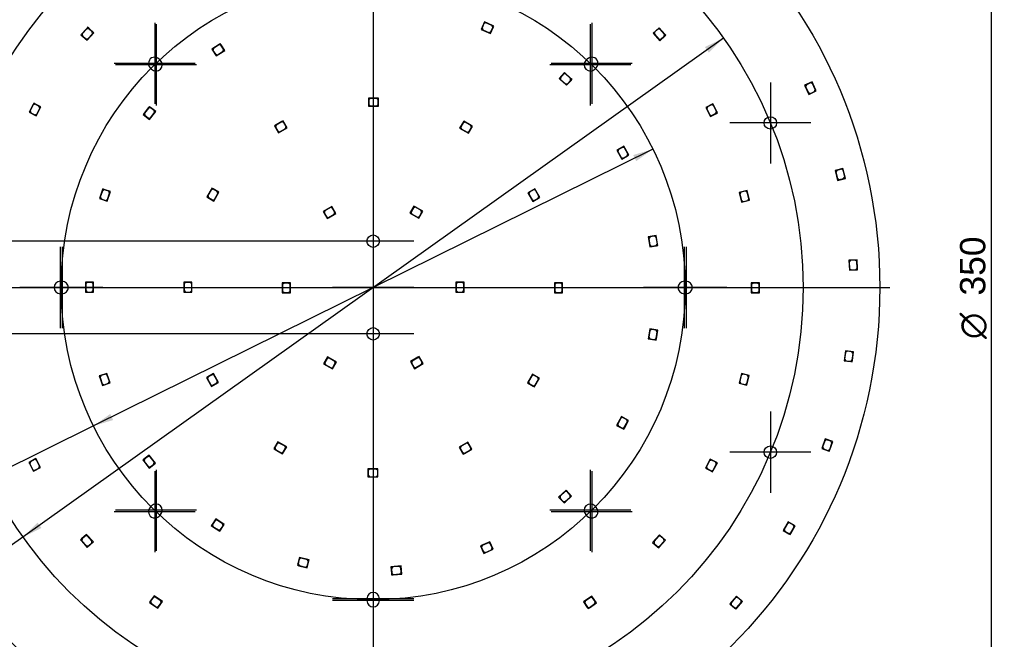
# Model space of a CAD drawing. Header units: millimetres. Extents: x 7 to 819, y 6 to 587.
# Tile 3 of 7: x 193 to 533, y 231 to 445. Entities that reach past the tile are written whole.
import ezdxf
from ezdxf.enums import TextEntityAlignment as Align
from ezdxf.lldxf.tags import DXFTag

# ---------------------------------------------------------------- set-up
doc = ezdxf.new("R2010")
doc.units = ezdxf.units.MM
doc.layers.add('Default', color=7, linetype='Continuous')
doc.layers.add('RDLED_350MM_4000', color=7, linetype='Continuous')
doc.styles.add('SEACAD_Arial', font='arial.ttf')
doc.styles.add('SEACAD_Solid_Edge_ANSI1_Symbols', font='semeca1.ttf')
tags = doc.linetypes.add('CENTER2', pattern=[28.575, 19.05, -3.175, 3.175, -3.175]).pattern_tags.tags
tags[10:11] = [DXFTag(74, 4), DXFTag(75, 0), DXFTag(340, '0'), DXFTag(46, 0.0), DXFTag(50, 0.0), DXFTag(44, 0.0), DXFTag(45, 0.0)]
tags[8:9] = [DXFTag(74, 4), DXFTag(75, 0), DXFTag(340, '0'), DXFTag(46, 0.0), DXFTag(50, 0.0), DXFTag(44, 0.0), DXFTag(45, 0.0)]
tags[6:7] = [DXFTag(74, 4), DXFTag(75, 0), DXFTag(340, '0'), DXFTag(46, 0.0), DXFTag(50, 0.0), DXFTag(44, 0.0), DXFTag(45, 0.0)]
tags[4:5] = [DXFTag(74, 4), DXFTag(75, 0), DXFTag(340, '0'), DXFTag(46, 0.0), DXFTag(50, 0.0), DXFTag(44, 0.0), DXFTag(45, 0.0)]
tags = doc.linetypes.add('HIDDEN2', pattern=[4.7625, 3.175, -1.5875]).pattern_tags.tags
tags[6:7] = [DXFTag(74, 4), DXFTag(75, 0), DXFTag(340, '0'), DXFTag(46, 0.0), DXFTag(50, 0.0), DXFTag(44, 0.0), DXFTag(45, 0.0)]
tags[4:5] = [DXFTag(74, 4), DXFTag(75, 0), DXFTag(340, '0'), DXFTag(46, 0.0), DXFTag(50, 0.0), DXFTag(44, 0.0), DXFTag(45, 0.0)]
doc.dimstyles.new('ISO', dxfattribs={"dimtxt": 7, "dimasz": 7, "dimexe": 3.5, "dimexo": 0, "dimgap": 1.75, "dimtad": 1, "dimtxsty": 'SEACAD_Arial', "dimblk1": '_SE_FILLED', "dimblk2": '_SE_FILLED', "dimsah": 1, "dimcen": 3.5, "dimadec": 0, "dimazin": 0, "dimtfac": 0.5, "dimtdec": 3, "dimtmove": 0, "dimatfit": 3, "dimfxl": 1, "dimarcsym": 0})

# ---------------------------------------------------------------- blocks, each defined once
blk = doc.blocks.new('SEANNOT_GROUP')
at = {"layer": 'Default', "color": 7, "linetype": 'CENTER2'}
blk.add_line((136.66, 352.51), (493.66, 352.51), dxfattribs=at)
blk = doc.blocks.new('SEANNOT_GROUP1')
at = {"layer": 'Default', "color": 7, "linetype": 'CENTER2'}
blk.add_line((315.16, 531.01), (315.16, 174.01), dxfattribs=at)
blk = doc.blocks.new('SEANNOT_GROUP4')
at = {"layer": 'Default', "color": 7, "linetype": 'CENTER2'}
for p, q in [((452.35, 423.34), (452.35, 395.34)), ((466.35, 409.34), (438.35, 409.34))]:
    blk.add_line(p, q, dxfattribs=at)
blk = doc.blocks.new('SEANNOT_GROUP5')
at = {"layer": 'Default', "color": 7, "linetype": 'CENTER2'}
for p, q in [((452.35, 309.68), (452.35, 281.68)), ((466.35, 295.68), (438.35, 295.68))]:
    blk.add_line(p, q, dxfattribs=at)
blk = doc.blocks.new('SEANNOT_GROUP9')
at = {"layer": 'Default', "color": 7, "linetype": 'CENTER2'}
for p, q in [((315.16, 366.51), (315.16, 338.51)), ((329.16, 352.51), (301.16, 352.51))]:
    blk.add_line(p, q, dxfattribs=at)
blk = doc.blocks.new('SEANNOT_GROUP10')
at = {"layer": 'Default', "color": 7, "linetype": 'CENTER2'}
for p, q in [((315.16, 366.51), (315.16, 338.51)), ((329.16, 352.51), (301.16, 352.51))]:
    blk.add_line(p, q, dxfattribs=at)
blk = doc.blocks.new('SEANNOT_GROUP11')
at = {"layer": 'Default', "color": 7, "linetype": 'CENTER2'}
for p, q in [((315.16, 366.51), (315.16, 338.51)), ((329.16, 352.51), (301.16, 352.51))]:
    blk.add_line(p, q, dxfattribs=at)
blk = doc.blocks.new('SEANNOT_GROUP12')
at = {"layer": 'Default', "color": 7, "linetype": 'CENTER2'}
for p, q in [((315.16, 366.51), (315.16, 338.51)), ((329.16, 352.51), (301.16, 352.51))]:
    blk.add_line(p, q, dxfattribs=at)
blk = doc.blocks.new('SEANNOT_GROUP14')
at = {"layer": 'Default', "color": 7, "linetype": 'CENTER2'}
for p, q in [((315.16, 350.51), (315.16, 322.51)), ((329.16, 336.51), (301.16, 336.51))]:
    blk.add_line(p, q, dxfattribs=at)
blk = doc.blocks.new('SEANNOT_GROUP15')
at = {"layer": 'Default', "color": 7, "linetype": 'CENTER2'}
for p, q in [((315.16, 382.51), (315.16, 354.51)), ((329.16, 368.51), (301.16, 368.51))]:
    blk.add_line(p, q, dxfattribs=at)
blk = doc.blocks.new('SEANNOT_GROUP18')
at = {"layer": 'Default', "color": 7, "linetype": 'CENTER2'}
for p, q in [((423.26, 366.51), (423.26, 338.51)), ((437.26, 352.51), (409.26, 352.51))]:
    blk.add_line(p, q, dxfattribs=at)
blk = doc.blocks.new('SEANNOT_GROUP19')
at = {"layer": 'Default', "color": 7, "linetype": 'CENTER2'}
for p, q in [((422.57, 366.51), (422.57, 338.51)), ((436.57, 352.51), (408.57, 352.51))]:
    blk.add_line(p, q, dxfattribs=at)
blk = doc.blocks.new('SEANNOT_GROUP20')
at = {"layer": 'Default', "color": 7, "linetype": 'CENTER2'}
for p, q in [((315.16, 258.41), (315.16, 230.41)), ((329.16, 244.41), (301.16, 244.41))]:
    blk.add_line(p, q, dxfattribs=at)
blk = doc.blocks.new('SEANNOT_GROUP21')
at = {"layer": 'Default', "color": 7, "linetype": 'CENTER2'}
for p, q in [((315.16, 259.09), (315.16, 231.09)), ((329.16, 245.09), (301.16, 245.09))]:
    blk.add_line(p, q, dxfattribs=at)
blk = doc.blocks.new('SEANNOT_GROUP22')
at = {"layer": 'Default', "color": 7, "linetype": 'CENTER2'}
for p, q in [((207.06, 366.51), (207.06, 338.51)), ((221.06, 352.51), (193.06, 352.51))]:
    blk.add_line(p, q, dxfattribs=at)
blk = doc.blocks.new('SEANNOT_GROUP23')
at = {"layer": 'Default', "color": 7, "linetype": 'CENTER2'}
for p, q in [((207.74, 366.51), (207.74, 338.51)), ((221.74, 352.51), (193.74, 352.51))]:
    blk.add_line(p, q, dxfattribs=at)
blk = doc.blocks.new('SEANNOT_GROUP24')
at = {"layer": 'Default', "color": 7, "linetype": 'CENTER2'}
for p, q in [((390.63, 443.9), (390.63, 415.9)), ((404.63, 429.9), (376.63, 429.9))]:
    blk.add_line(p, q, dxfattribs=at)
blk = doc.blocks.new('SEANNOT_GROUP25')
at = {"layer": 'Default', "color": 7, "linetype": 'CENTER2'}
for p, q in [((390.16, 443.41), (390.16, 415.41)), ((404.16, 429.41), (376.16, 429.41))]:
    blk.add_line(p, q, dxfattribs=at)
blk = doc.blocks.new('SEANNOT_GROUP26')
at = {"layer": 'Default', "color": 7, "linetype": 'CENTER2'}
for p, q in [((240.16, 443.41), (240.16, 415.41)), ((254.16, 429.41), (226.16, 429.41))]:
    blk.add_line(p, q, dxfattribs=at)
blk = doc.blocks.new('SEANNOT_GROUP27')
at = {"layer": 'Default', "color": 7, "linetype": 'CENTER2'}
for p, q in [((239.68, 443.9), (239.68, 415.9)), ((253.68, 429.9), (225.68, 429.9))]:
    blk.add_line(p, q, dxfattribs=at)
blk = doc.blocks.new('SEANNOT_GROUP28')
at = {"layer": 'Default', "color": 7, "linetype": 'CENTER2'}
for p, q in [((239.68, 289.12), (239.68, 261.12)), ((253.68, 275.12), (225.68, 275.12))]:
    blk.add_line(p, q, dxfattribs=at)
blk = doc.blocks.new('SEANNOT_GROUP29')
at = {"layer": 'Default', "color": 7, "linetype": 'CENTER2'}
for p, q in [((240.16, 289.61), (240.16, 261.61)), ((254.16, 275.61), (226.16, 275.61))]:
    blk.add_line(p, q, dxfattribs=at)
blk = doc.blocks.new('SEANNOT_GROUP30')
at = {"layer": 'Default', "color": 7, "linetype": 'CENTER2'}
for p, q in [((390.63, 289.12), (390.63, 261.12)), ((404.63, 275.12), (376.63, 275.12))]:
    blk.add_line(p, q, dxfattribs=at)
blk = doc.blocks.new('SEANNOT_GROUP31')
at = {"layer": 'Default', "color": 7, "linetype": 'CENTER2'}
for p, q in [((390.16, 289.61), (390.16, 261.61)), ((404.16, 275.61), (376.16, 275.61))]:
    blk.add_line(p, q, dxfattribs=at)
blk = doc.blocks.new('SE')
at = {"layer": 'RDLED_350MM_4000', "color": 7, "linetype": 'Continuous'}
for p, q in [((216.53, 442.36), (216.2, 441.98)), ((216.91, 442.02), (216.53, 442.36)), ((353.57, 444.2), (352.45, 441.64)), ((353.42, 443.61), (352.78, 442.15)), ((352.78, 442.15), (353.04, 441.49)), ((354.08, 443.87), (353.42, 443.61)), ((356.32, 443), (353.57, 444.2)), ((356.19, 442.94), (354.08, 443.87)), ((355.65, 440.23), (356.58, 442.34)), ((355.8, 440.82), (356.45, 442.29)), ((356.45, 442.29), (356.19, 442.94)), ((356.78, 442.8), (356.32, 443)), ((356.32, 443), (356.58, 442.34)), ((356.58, 442.34), (356.78, 442.8)), ((413.91, 442.21), (411.82, 440.35)), ((415.9, 439.96), (413.91, 442.21)), ((216.2, 441.98), (214.21, 439.74)), ((214.21, 439.74), (216.31, 437.88)), ((216.21, 441.84), (214.68, 440.12)), ((214.68, 440.12), (214.73, 439.41)), ((214.73, 439.41), (215.92, 438.35)), ((216.2, 441.98), (216.91, 442.02)), ((216.92, 441.88), (216.21, 441.84)), ((216.31, 437.88), (218.63, 440.5)), ((216.63, 438.39), (218.16, 440.12)), ((218.63, 440.5), (216.91, 442.02)), ((218.11, 440.82), (216.92, 441.88)), ((218.16, 440.12), (218.11, 440.82)), ((352.45, 441.64), (355.65, 440.23)), ((353.04, 441.49), (355.15, 440.56)), ((355.15, 440.56), (355.8, 440.82)), ((411.82, 440.35), (414.14, 437.73)), ((412.33, 440.67), (412.29, 439.97)), ((412.29, 439.97), (413.82, 438.25)), ((413.53, 441.73), (412.33, 440.67)), ((414.24, 441.69), (413.53, 441.73)), ((414.14, 437.73), (415.86, 439.25)), ((415.76, 439.97), (414.24, 441.69)), ((414.52, 438.2), (415.72, 439.26)), ((415.72, 439.26), (415.76, 439.97)), ((415.9, 439.96), (415.86, 439.25)), ((415.86, 439.25), (416.23, 439.59)), ((416.23, 439.59), (415.9, 439.96)), ((215.92, 438.35), (216.63, 438.39)), ((261.92, 436.46), (259.41, 434.82)), ((261.89, 436.32), (259.97, 435.07)), ((262.58, 436.18), (261.89, 436.32)), ((262.34, 436.74), (261.92, 436.46)), ((261.92, 436.46), (262.61, 436.32)), ((262.61, 436.32), (262.34, 436.74)), ((263.46, 434.84), (262.58, 436.18)), ((263.87, 434.39), (262.61, 436.32)), ((413.82, 438.25), (414.52, 438.2)), ((259.41, 434.82), (260.94, 432.48)), ((259.97, 435.07), (259.82, 434.37)), ((259.82, 434.37), (260.7, 433.04)), ((260.7, 433.04), (261.39, 432.89)), ((260.94, 432.48), (263.87, 434.39)), ((261.39, 432.89), (263.31, 434.15)), ((263.31, 434.15), (263.46, 434.84)), ((241.22, 431.4), (241.7, 430.91)), ((388.62, 430.91), (389.09, 431.4)), ((238.62, 427.91), (238.14, 428.4)), ((381.26, 426.76), (379.37, 424.7)), ((380.93, 426.25), (379.85, 425.07)), ((381.64, 426.28), (380.93, 426.25)), ((383.47, 424.73), (381.26, 426.76)), ((383.33, 424.72), (381.64, 426.28)), ((392.17, 428.4), (391.7, 427.91)), ((379.37, 424.7), (381.94, 422.33)), ((379.85, 425.07), (379.88, 424.37)), ((379.88, 424.37), (381.57, 422.81)), ((381.57, 422.81), (382.28, 422.84)), ((381.94, 422.33), (383.5, 424.02)), ((382.28, 422.84), (383.36, 424.01)), ((383.36, 424.01), (383.33, 424.72)), ((383.84, 424.39), (383.47, 424.73)), ((383.47, 424.73), (383.5, 424.02)), ((383.5, 424.02), (383.84, 424.39)), ((466.74, 423.55), (464.19, 422.38)), ((464.19, 422.38), (465.66, 419.2)), ((464.78, 422.54), (464.54, 421.88)), ((464.54, 421.88), (465.5, 419.79)), ((466.23, 423.21), (464.78, 422.54)), ((466.9, 422.97), (466.23, 423.21)), ((467.99, 420.83), (466.74, 423.55)), ((467.86, 420.88), (466.9, 422.97)), ((465.5, 419.79), (466.16, 419.55)), ((465.66, 419.2), (467.75, 420.17)), ((466.16, 419.55), (467.62, 420.22)), ((467.62, 420.22), (467.86, 420.88)), ((467.99, 420.83), (467.75, 420.17)), ((467.75, 420.17), (468.2, 420.38)), ((468.2, 420.38), (467.99, 420.83)), ((197.66, 415.7), (196.27, 413.04)), ((197.71, 415.56), (196.64, 413.53)), ((197.9, 416.14), (197.66, 415.7)), ((197.66, 415.7), (198.34, 415.91)), ((198.38, 415.78), (197.71, 415.56)), ((198.34, 415.91), (197.9, 416.14)), ((200.38, 414.84), (198.34, 415.91)), ((199.8, 415.03), (198.38, 415.78)), ((200.01, 414.36), (199.8, 415.03)), ((237.85, 415.02), (237.55, 414.63)), ((238.25, 414.72), (237.85, 415.02)), ((316.51, 417.91), (313.51, 417.91)), ((313.51, 417.91), (313.51, 415.11)), ((313.51, 415.11), (317.01, 415.11)), ((314.11, 417.81), (313.61, 417.31)), ((313.61, 417.31), (313.61, 415.71)), ((313.61, 415.71), (314.11, 415.21)), ((316.41, 417.81), (314.11, 417.81)), ((314.11, 415.21), (316.41, 415.21)), ((316.91, 417.31), (316.41, 417.81)), ((316.41, 415.21), (316.91, 415.71)), ((317.01, 417.91), (316.51, 417.91)), ((316.51, 417.91), (317.01, 417.41)), ((316.91, 415.71), (316.91, 417.31)), ((317.01, 417.41), (317.01, 417.91)), ((317.01, 415.11), (317.01, 417.41)), ((432.51, 415.97), (430.03, 414.66)), ((432.02, 415.6), (430.61, 414.85)), ((432.7, 415.39), (432.02, 415.6)), ((433.9, 413.31), (432.51, 415.97)), ((433.77, 413.35), (432.7, 415.39)), ((196.27, 413.04), (198.75, 411.74)), ((196.64, 413.53), (196.85, 412.85)), ((196.85, 412.85), (198.26, 412.11)), ((198.26, 412.11), (198.94, 412.32)), ((198.75, 411.74), (200.38, 414.84)), ((198.94, 412.32), (200.01, 414.36)), ((237.55, 414.63), (235.7, 412.26)), ((235.7, 412.26), (237.91, 410.54)), ((237.56, 414.49), (236.15, 412.67)), ((236.15, 412.67), (236.24, 411.97)), ((236.24, 411.97), (237.5, 410.99)), ((237.55, 414.63), (238.25, 414.72)), ((238.26, 414.58), (237.56, 414.49)), ((237.91, 410.54), (240.06, 413.3)), ((238.2, 411.08), (239.61, 412.89)), ((240.06, 413.3), (238.25, 414.72)), ((239.53, 413.59), (238.26, 414.58)), ((239.61, 412.89), (239.53, 413.59)), ((430.03, 414.66), (431.66, 411.57)), ((430.61, 414.85), (430.4, 414.18)), ((430.4, 414.18), (431.47, 412.14)), ((431.47, 412.14), (432.14, 411.93)), ((431.66, 411.57), (433.69, 412.63)), ((432.14, 411.93), (433.56, 412.68)), ((433.56, 412.68), (433.77, 413.35)), ((433.9, 413.31), (433.69, 412.63)), ((433.69, 412.63), (434.14, 412.87)), ((434.14, 412.87), (433.9, 413.31)), ((237.5, 410.99), (238.2, 411.08)), ((283.63, 409.82), (281.03, 408.32)), ((281.03, 408.32), (282.43, 405.9)), ((281.6, 408.54), (281.41, 407.85)), ((283.59, 409.69), (281.6, 408.54)), ((284.27, 409.5), (283.59, 409.69)), ((284.06, 410.07), (283.63, 409.82)), ((283.63, 409.82), (284.31, 409.64)), ((284.31, 409.64), (284.06, 410.07)), ((285.07, 408.12), (284.27, 409.5)), ((285.46, 407.65), (284.31, 409.64)), ((346.43, 409.97), (345.03, 407.55)), ((346.21, 409.4), (345.41, 408.02)), ((346.9, 409.59), (346.21, 409.4)), ((349.03, 408.47), (346.43, 409.97)), ((348.89, 408.44), (346.9, 409.59)), ((349.07, 407.75), (348.89, 408.44)), ((349.46, 408.22), (349.03, 408.47)), ((349.03, 408.47), (349.21, 407.79)), ((349.21, 407.79), (349.46, 408.22)), ((281.41, 407.85), (282.21, 406.47)), ((282.21, 406.47), (282.9, 406.29)), ((282.43, 405.9), (285.46, 407.65)), ((282.9, 406.29), (284.89, 407.44)), ((284.89, 407.44), (285.07, 408.12)), ((345.03, 407.55), (348.06, 405.8)), ((345.41, 408.02), (345.6, 407.34)), ((345.6, 407.34), (347.59, 406.19)), ((347.59, 406.19), (348.27, 406.37)), ((348.06, 405.8), (349.21, 407.79)), ((348.27, 406.37), (349.07, 407.75)), ((401.79, 401.27), (399.33, 399.94)), ((399.33, 399.94), (400.99, 396.86)), ((399.9, 400.14), (399.7, 399.46)), ((399.7, 399.46), (400.8, 397.44)), ((401.31, 400.9), (399.9, 400.14)), ((400.99, 396.86), (403.02, 397.95)), ((401.99, 400.7), (401.31, 400.9)), ((401.47, 397.23), (402.88, 398)), ((403.22, 398.63), (401.79, 401.27)), ((403.08, 398.67), (401.99, 400.7)), ((402.88, 398), (403.08, 398.67)), ((403.22, 398.63), (403.02, 397.95)), ((403.02, 397.95), (403.46, 398.19)), ((403.46, 398.19), (403.22, 398.63)), ((400.8, 397.44), (401.47, 397.23)), ((477.44, 393.58), (474.72, 392.91)), ((474.72, 392.91), (475.56, 389.51)), ((475.33, 392.96), (474.96, 392.35)), ((474.96, 392.35), (475.52, 390.12)), ((476.88, 393.34), (475.33, 392.96)), ((477.49, 392.98), (476.88, 393.34)), ((478.16, 390.67), (477.44, 393.58)), ((478.04, 390.74), (477.49, 392.98)), ((475.52, 390.12), (476.12, 389.76)), ((475.56, 389.51), (477.79, 390.07)), ((476.12, 389.76), (477.67, 390.14)), ((477.67, 390.14), (478.04, 390.74)), ((478.16, 390.67), (477.79, 390.07)), ((477.79, 390.07), (478.28, 390.19)), ((478.28, 390.19), (478.16, 390.67)), ((221.58, 386.06), (220.61, 383.22)), ((221.64, 385.94), (220.9, 383.76)), ((221.74, 386.54), (221.58, 386.06)), ((221.58, 386.06), (222.22, 386.37)), ((222.28, 386.25), (221.64, 385.94)), ((222.22, 386.37), (221.74, 386.54)), ((224.39, 385.63), (222.22, 386.37)), ((223.79, 385.73), (222.28, 386.25)), ((223.26, 382.32), (224.39, 385.63)), ((223.36, 382.92), (224.1, 385.09)), ((224.1, 385.09), (223.79, 385.73)), ((259.19, 386.38), (257.69, 383.78)), ((259.23, 386.24), (258.08, 384.25)), ((259.44, 386.81), (259.19, 386.38)), ((259.19, 386.38), (259.88, 386.56)), ((259.91, 386.43), (259.23, 386.24)), ((259.88, 386.56), (259.44, 386.81)), ((261.87, 385.41), (259.88, 386.56)), ((261.3, 385.63), (259.91, 386.43)), ((260.12, 382.38), (261.87, 385.41)), ((260.33, 382.95), (261.48, 384.94)), ((261.48, 384.94), (261.3, 385.63)), ((370.97, 386.64), (368.55, 385.24)), ((368.55, 385.24), (370.3, 382.21)), ((369.11, 385.45), (368.93, 384.77)), ((368.93, 384.77), (370.08, 382.78)), ((370.5, 386.25), (369.11, 385.45)), ((371.18, 386.07), (370.5, 386.25)), ((372.47, 384.04), (370.97, 386.64)), ((372.33, 384.08), (371.18, 386.07)), ((444.29, 386.04), (441.57, 385.37)), ((441.57, 385.37), (442.4, 381.97)), ((442.17, 385.41), (441.81, 384.81)), ((441.81, 384.81), (442.36, 382.58)), ((443.73, 385.8), (442.17, 385.41)), ((444.33, 385.43), (443.73, 385.8)), ((445, 383.12), (444.29, 386.04)), ((444.88, 383.2), (444.33, 385.43)), ((220.61, 383.22), (223.26, 382.32)), ((220.9, 383.76), (221.21, 383.12)), ((221.21, 383.12), (222.72, 382.61)), ((222.72, 382.61), (223.36, 382.92)), ((257.69, 383.78), (260.12, 382.38)), ((258.08, 384.25), (258.26, 383.57)), ((258.26, 383.57), (259.65, 382.77)), ((259.65, 382.77), (260.33, 382.95)), ((370.08, 382.78), (370.76, 382.59)), ((370.3, 382.21), (372.29, 383.36)), ((370.76, 382.59), (372.15, 383.39)), ((372.15, 383.39), (372.33, 384.08)), ((372.47, 384.04), (372.29, 383.36)), ((372.29, 383.36), (372.72, 383.61)), ((372.72, 383.61), (372.47, 384.04)), ((442.36, 382.58), (442.96, 382.21)), ((442.4, 381.97), (444.64, 382.52)), ((442.96, 382.21), (444.52, 382.59)), ((444.52, 382.59), (444.88, 383.2)), ((445, 383.12), (444.64, 382.52)), ((444.64, 382.52), (445.12, 382.64)), ((445.12, 382.64), (445, 383.12)), ((300.89, 380.53), (297.85, 378.78)), ((297.85, 378.78), (299, 376.79)), ((298.42, 378.99), (298.24, 378.31)), ((298.24, 378.31), (299.04, 376.92)), ((300.42, 380.14), (298.42, 378.99)), ((299.69, 376.6), (302.29, 378.1)), ((299.72, 376.74), (301.72, 377.89)), ((301.1, 379.96), (300.42, 380.14)), ((302.29, 378.1), (300.89, 380.53)), ((301.9, 378.57), (301.1, 379.96)), ((301.72, 377.89), (301.9, 378.57)), ((328.1, 378.64), (327.85, 378.2)), ((327.85, 378.2), (328.29, 377.95)), ((329.25, 380.63), (328.1, 378.64)), ((328.29, 377.95), (328.1, 378.64)), ((329.04, 380.06), (328.24, 378.67)), ((328.24, 378.67), (328.42, 377.99)), ((328.29, 377.95), (330.89, 376.45)), ((328.42, 377.99), (330.42, 376.84)), ((329.72, 380.24), (329.04, 380.06)), ((332.29, 378.88), (329.25, 380.63)), ((331.72, 379.09), (329.72, 380.24)), ((330.89, 376.45), (332.29, 378.88)), ((331.1, 377.02), (331.9, 378.41)), ((331.9, 378.41), (331.72, 379.09)), ((299, 376.79), (299.25, 376.35)), ((299.69, 376.6), (299, 376.79)), ((299.04, 376.92), (299.72, 376.74)), ((299.25, 376.35), (299.69, 376.6)), ((330.42, 376.84), (331.1, 377.02)), ((412.93, 370.5), (410.17, 370.04)), ((410.17, 370.04), (410.74, 366.59)), ((410.78, 370.04), (410.37, 369.46)), ((410.37, 369.46), (410.74, 367.19)), ((412.35, 370.3), (410.78, 370.04)), ((412.93, 369.89), (412.35, 370.3)), ((412.9, 367.05), (413.31, 367.62)), ((413.42, 367.54), (412.93, 370.5)), ((413.31, 367.62), (412.93, 369.89)), ((413.42, 367.54), (413.01, 366.96)), ((413.51, 367.05), (413.42, 367.54)), ((410.74, 367.19), (411.32, 366.78)), ((410.74, 366.59), (413.01, 366.96)), ((411.32, 366.78), (412.9, 367.05)), ((413.01, 366.96), (413.51, 367.05)), ((482.28, 362.13), (479.49, 361.98)), ((479.49, 361.98), (479.67, 358.49)), ((480.09, 361.92), (479.62, 361.39)), ((479.62, 361.39), (479.74, 359.09)), ((481.69, 362), (480.09, 361.92)), ((482.21, 361.52), (481.69, 362)), ((482.33, 359.23), (482.21, 361.52)), ((482.44, 359.13), (482.28, 362.13)), ((479.67, 358.49), (481.96, 358.61)), ((479.74, 359.09), (480.26, 358.62)), ((480.26, 358.62), (481.86, 358.7)), ((481.86, 358.7), (482.33, 359.23)), ((482.44, 359.13), (481.96, 358.61)), ((481.96, 358.61), (482.46, 358.63)), ((482.46, 358.63), (482.44, 359.13)), ((207.06, 354.66), (207.74, 354.66)), ((216.26, 354.36), (215.76, 354.36)), ((215.76, 354.36), (215.76, 353.86)), ((215.76, 353.86), (216.26, 354.36)), ((215.76, 353.86), (215.76, 350.86)), ((216.36, 354.26), (215.86, 353.76)), ((215.86, 353.76), (215.86, 351.46)), ((218.56, 354.36), (216.26, 354.36)), ((217.96, 354.26), (216.36, 354.26)), ((218.46, 353.76), (217.96, 354.26)), ((218.46, 351.46), (218.46, 353.76)), ((218.56, 350.86), (218.56, 354.36)), ((250.26, 354.36), (249.76, 354.36)), ((249.76, 354.36), (249.76, 353.86)), ((249.76, 353.86), (250.26, 354.36)), ((249.76, 353.86), (249.76, 350.86)), ((250.36, 354.26), (249.86, 353.76)), ((249.86, 353.76), (249.86, 351.46)), ((252.56, 354.36), (250.26, 354.36)), ((251.96, 354.26), (250.36, 354.26)), ((252.46, 353.76), (251.96, 354.26)), ((252.46, 351.46), (252.46, 353.76)), ((252.56, 350.86), (252.56, 354.36)), ((286.56, 354.16), (283.76, 354.16)), ((283.76, 354.16), (283.76, 350.66)), ((284.36, 354.06), (283.86, 353.56)), ((285.96, 354.06), (284.36, 354.06)), ((286.46, 353.56), (285.96, 354.06)), ((286.56, 351.16), (286.56, 354.16)), ((344.26, 354.36), (343.76, 354.36)), ((343.76, 354.36), (343.76, 353.86)), ((343.76, 353.86), (344.26, 354.36)), ((343.76, 353.86), (343.76, 350.86)), ((344.36, 354.26), (343.86, 353.76)), ((343.86, 353.76), (343.86, 351.46)), ((346.56, 354.36), (344.26, 354.36)), ((345.96, 354.26), (344.36, 354.26)), ((346.46, 353.76), (345.96, 354.26)), ((346.46, 351.46), (346.46, 353.76)), ((346.56, 350.86), (346.56, 354.36)), ((380.56, 354.16), (377.76, 354.16)), ((377.76, 354.16), (377.76, 350.66)), ((378.36, 354.06), (377.86, 353.56)), ((379.96, 354.06), (378.36, 354.06)), ((380.46, 353.56), (379.96, 354.06)), ((380.56, 351.16), (380.56, 354.16)), ((422.57, 354.66), (423.26, 354.66)), ((448.56, 354.16), (445.76, 354.16)), ((445.76, 354.16), (445.76, 350.66)), ((446.36, 354.06), (445.86, 353.56)), ((447.96, 354.06), (446.36, 354.06)), ((448.46, 353.56), (447.96, 354.06)), ((448.56, 351.16), (448.56, 354.16)), ((207.74, 350.36), (207.06, 350.36)), ((215.76, 350.86), (218.56, 350.86)), ((215.86, 351.46), (216.36, 350.96)), ((216.36, 350.96), (217.96, 350.96)), ((217.96, 350.96), (218.46, 351.46)), ((249.76, 350.86), (252.56, 350.86)), ((249.86, 351.46), (250.36, 350.96)), ((250.36, 350.96), (251.96, 350.96)), ((251.96, 350.96), (252.46, 351.46)), ((283.76, 350.66), (286.06, 350.66)), ((283.86, 353.56), (283.86, 351.26)), ((283.86, 351.26), (284.36, 350.76)), ((284.36, 350.76), (285.96, 350.76)), ((285.96, 350.76), (286.46, 351.26)), ((286.56, 351.16), (286.06, 350.66)), ((286.06, 350.66), (286.56, 350.66)), ((286.46, 351.26), (286.46, 353.56)), ((286.56, 350.66), (286.56, 351.16)), ((343.76, 350.86), (346.56, 350.86)), ((343.86, 351.46), (344.36, 350.96)), ((344.36, 350.96), (345.96, 350.96)), ((345.96, 350.96), (346.46, 351.46)), ((377.76, 350.66), (380.06, 350.66)), ((377.86, 353.56), (377.86, 351.26)), ((377.86, 351.26), (378.36, 350.76)), ((378.36, 350.76), (379.96, 350.76)), ((379.96, 350.76), (380.46, 351.26)), ((380.56, 351.16), (380.06, 350.66)), ((380.06, 350.66), (380.56, 350.66)), ((380.46, 351.26), (380.46, 353.56)), ((380.56, 350.66), (380.56, 351.16)), ((423.26, 350.36), (422.57, 350.36)), ((445.76, 350.66), (448.06, 350.66)), ((445.86, 353.56), (445.86, 351.26)), ((445.86, 351.26), (446.36, 350.76)), ((446.36, 350.76), (447.96, 350.76)), ((447.96, 350.76), (448.46, 351.26)), ((448.56, 351.16), (448.06, 350.66)), ((448.06, 350.66), (448.56, 350.66)), ((448.46, 351.26), (448.46, 353.56)), ((448.56, 350.66), (448.56, 351.16)), ((410.71, 338.24), (410.13, 334.79)), ((410.71, 337.63), (410.33, 335.36)), ((413.47, 337.78), (410.71, 338.24)), ((411.29, 338.04), (410.71, 337.63)), ((412.86, 337.78), (411.29, 338.04)), ((413.28, 337.2), (412.86, 337.78)), ((412.9, 334.93), (413.28, 337.2)), ((412.98, 334.82), (413.47, 337.78)), ((410.13, 334.79), (412.4, 334.41)), ((410.33, 335.36), (410.74, 334.79)), ((410.74, 334.79), (412.32, 334.52)), ((412.32, 334.52), (412.9, 334.93)), ((412.98, 334.82), (412.4, 334.41)), ((412.4, 334.41), (412.9, 334.33)), ((412.9, 334.33), (412.98, 334.82)), ((478.31, 330.71), (477.82, 327.25)), ((478.32, 330.11), (478.01, 327.83)), ((481.08, 330.33), (478.31, 330.71)), ((478.89, 330.53), (478.32, 330.11)), ((480.47, 330.31), (478.89, 330.53)), ((480.9, 329.75), (480.47, 330.31)), ((480.67, 327.36), (481.08, 330.33)), ((299.43, 328.57), (298.03, 326.14)), ((299.21, 328), (298.41, 326.61)), ((298.41, 326.61), (298.6, 325.93)), ((299.9, 328.18), (299.21, 328)), ((302.03, 327.07), (299.43, 328.57)), ((301.89, 327.03), (299.9, 328.18)), ((302.07, 326.35), (301.89, 327.03)), ((302.46, 326.82), (302.03, 327.07)), ((302.03, 327.07), (302.21, 326.38)), ((302.21, 326.38), (302.46, 326.82)), ((330.63, 328.42), (328.03, 326.92)), ((328.03, 326.92), (329.43, 324.49)), ((328.6, 327.13), (328.41, 326.45)), ((330.59, 328.28), (328.6, 327.13)), ((331.27, 328.1), (330.59, 328.28)), ((331.06, 328.67), (330.63, 328.42)), ((330.63, 328.42), (331.31, 328.23)), ((331.31, 328.23), (331.06, 328.67)), ((332.07, 326.71), (331.27, 328.1)), ((332.46, 326.24), (331.31, 328.23)), ((331.89, 326.03), (332.07, 326.71)), ((477.82, 327.25), (480.1, 326.93)), ((478.01, 327.83), (478.43, 327.26)), ((478.43, 327.26), (480.02, 327.04)), ((480.02, 327.04), (480.58, 327.47)), ((480.67, 327.36), (480.1, 326.93)), ((480.1, 326.93), (480.6, 326.86)), ((480.58, 327.47), (480.9, 329.75)), ((480.6, 326.86), (480.67, 327.36)), ((298.03, 326.14), (301.06, 324.39)), ((298.6, 325.93), (300.59, 324.78)), ((300.59, 324.78), (301.27, 324.96)), ((301.06, 324.39), (302.21, 326.38)), ((301.27, 324.96), (302.07, 326.35)), ((328.41, 326.45), (329.21, 325.06)), ((329.21, 325.06), (329.9, 324.88)), ((329.43, 324.49), (332.46, 326.24)), ((329.9, 324.88), (331.89, 326.03)), ((221.02, 322.15), (220.54, 321.99)), ((220.54, 321.99), (220.7, 321.51)), ((220.7, 321.51), (221.02, 322.15)), ((220.7, 321.51), (221.68, 318.67)), ((221.14, 322.09), (220.83, 321.45)), ((220.83, 321.45), (221.58, 319.27)), ((223.19, 322.89), (221.02, 322.15)), ((222.66, 322.6), (221.14, 322.09)), ((223.29, 322.29), (222.66, 322.6)), ((224.33, 319.58), (223.19, 322.89)), ((224.04, 320.12), (223.29, 322.29)), ((223.73, 319.48), (224.04, 320.12)), ((258.03, 321.66), (257.59, 321.41)), ((257.59, 321.41), (257.84, 320.98)), ((257.84, 320.98), (258.03, 321.66)), ((257.84, 320.98), (259.34, 318.38)), ((258.16, 321.63), (257.98, 320.94)), ((257.98, 320.94), (259.13, 318.95)), ((260.02, 322.81), (258.03, 321.66)), ((259.55, 322.43), (258.16, 321.63)), ((259.34, 318.38), (261.77, 319.78)), ((260.23, 322.24), (259.55, 322.43)), ((261.77, 319.78), (260.02, 322.81)), ((261.38, 320.25), (260.23, 322.24)), ((261.2, 319.57), (261.38, 320.25)), ((370.2, 322.64), (368.45, 319.61)), ((369.98, 322.07), (368.83, 320.08)), ((368.83, 320.08), (369.01, 319.39)), ((370.66, 322.25), (369.98, 322.07)), ((372.62, 321.24), (370.2, 322.64)), ((372.05, 321.45), (370.66, 322.25)), ((371.08, 318.78), (372.23, 320.77)), ((371.12, 318.64), (372.62, 321.24)), ((372.23, 320.77), (372.05, 321.45)), ((442.36, 322.86), (441.52, 319.46)), ((442.31, 322.25), (441.76, 320.02)), ((441.76, 320.02), (442.13, 319.41)), ((442.92, 322.62), (442.31, 322.25)), ((445.08, 322.19), (442.36, 322.86)), ((444.47, 322.23), (442.92, 322.62)), ((444.28, 319.4), (444.83, 321.63)), ((444.36, 319.28), (445.08, 322.19)), ((444.83, 321.63), (444.47, 322.23)), ((221.58, 319.27), (222.21, 318.96)), ((221.68, 318.67), (224.33, 319.58)), ((222.21, 318.96), (223.73, 319.48)), ((259.13, 318.95), (259.81, 318.77)), ((259.81, 318.77), (261.2, 319.57)), ((368.45, 319.61), (370.44, 318.46)), ((369.01, 319.39), (370.4, 318.59)), ((370.4, 318.59), (371.08, 318.78)), ((371.12, 318.64), (370.44, 318.46)), ((370.44, 318.46), (370.87, 318.21)), ((370.87, 318.21), (371.12, 318.64)), ((441.52, 319.46), (443.75, 318.91)), ((442.13, 319.41), (443.68, 319.03)), ((443.68, 319.03), (444.28, 319.4)), ((444.36, 319.28), (443.75, 318.91)), ((443.75, 318.91), (444.24, 318.79)), ((444.24, 318.79), (444.36, 319.28)), ((400.9, 307.99), (399.23, 304.91)), ((400.7, 307.41), (399.61, 305.39)), ((401.38, 307.61), (400.7, 307.41)), ((403.36, 306.65), (400.9, 307.99)), ((402.79, 306.85), (401.38, 307.61)), ((401.89, 304.15), (402.99, 306.17)), ((401.93, 304.01), (403.36, 306.65)), ((402.99, 306.17), (402.79, 306.85)), ((399.23, 304.91), (401.26, 303.81)), ((399.61, 305.39), (399.81, 304.71)), ((399.81, 304.71), (401.22, 303.95)), ((401.22, 303.95), (401.89, 304.15)), ((401.93, 304.01), (401.26, 303.81)), ((401.26, 303.81), (401.7, 303.57)), ((401.7, 303.57), (401.93, 304.01)), ((471.24, 300.23), (470.1, 296.92)), ((471.14, 299.63), (470.39, 297.45)), ((471.77, 299.94), (471.14, 299.63)), ((473.89, 299.33), (471.24, 300.23)), ((473.29, 299.43), (471.77, 299.94)), ((472.92, 296.49), (473.89, 299.33)), ((473.6, 298.79), (473.29, 299.43)), ((281.1, 297.23), (280.85, 296.8)), ((280.85, 296.8), (281.29, 296.55)), ((282.25, 299.22), (281.1, 297.23)), ((281.29, 296.55), (281.1, 297.23)), ((282.04, 298.65), (281.24, 297.27)), ((281.24, 297.27), (281.42, 296.58)), ((281.29, 296.55), (283.89, 295.05)), ((281.42, 296.58), (283.42, 295.43)), ((282.72, 298.84), (282.04, 298.65)), ((285.29, 297.47), (282.25, 299.22)), ((284.72, 297.69), (282.72, 298.84)), ((283.89, 295.05), (285.29, 297.47)), ((284.1, 295.62), (284.9, 297)), ((284.9, 297), (284.72, 297.69)), ((347.89, 299.12), (344.85, 297.37)), ((344.85, 297.37), (346, 295.38)), ((345.42, 297.59), (345.24, 296.9)), ((345.24, 296.9), (346.04, 295.52)), ((347.42, 298.74), (345.42, 297.59)), ((346.69, 295.2), (349.29, 296.7)), ((346.72, 295.33), (348.72, 296.48)), ((348.1, 298.55), (347.42, 298.74)), ((349.29, 296.7), (347.89, 299.12)), ((348.9, 297.17), (348.1, 298.55)), ((348.72, 296.48), (348.9, 297.17)), ((470.1, 296.92), (472.28, 296.18)), ((470.39, 297.45), (470.7, 296.82)), ((470.7, 296.82), (472.22, 296.3)), ((472.22, 296.3), (472.85, 296.61)), ((472.92, 296.49), (472.28, 296.18)), ((472.28, 296.18), (472.75, 296.01)), ((472.75, 296.01), (472.92, 296.49)), ((472.85, 296.61), (473.6, 298.79)), ((198.66, 293.46), (196.62, 292.39)), ((198.17, 293.09), (196.76, 292.34)), ((198.85, 292.88), (198.17, 293.09)), ((200.28, 290.36), (198.66, 293.46)), ((199.92, 290.84), (198.85, 292.88)), ((235.97, 293.22), (235.58, 292.92)), ((235.58, 292.92), (235.89, 292.52)), ((235.89, 292.52), (235.97, 293.22)), ((235.89, 292.52), (237.73, 290.16)), ((237.79, 294.64), (235.97, 293.22)), ((236.12, 293.21), (236.03, 292.51)), ((236.03, 292.51), (237.44, 290.69)), ((237.38, 294.19), (236.12, 293.21)), ((238.08, 294.1), (237.38, 294.19)), ((239.94, 291.88), (237.79, 294.64)), ((239.49, 292.29), (238.08, 294.1)), ((283.42, 295.43), (284.1, 295.62)), ((346, 295.38), (346.25, 294.95)), ((346.69, 295.2), (346, 295.38)), ((346.04, 295.52), (346.72, 295.33)), ((346.25, 294.95), (346.69, 295.2)), ((431.56, 293.28), (429.94, 290.18)), ((431.37, 292.7), (430.31, 290.66)), ((432.05, 292.91), (431.37, 292.7)), ((434.04, 291.98), (431.56, 293.28)), ((433.47, 292.17), (432.05, 292.91)), ((196.62, 292.39), (196.18, 292.15)), ((196.18, 292.15), (196.41, 291.71)), ((196.41, 291.71), (196.62, 292.39)), ((196.41, 291.71), (197.8, 289.06)), ((196.76, 292.34), (196.54, 291.67)), ((196.54, 291.67), (197.61, 289.63)), ((197.61, 289.63), (198.29, 289.42)), ((197.8, 289.06), (200.28, 290.36)), ((198.29, 289.42), (199.71, 290.17)), ((199.71, 290.17), (199.92, 290.84)), ((237.44, 290.69), (238.14, 290.6)), ((237.73, 290.16), (239.94, 291.88)), ((238.14, 290.6), (239.4, 291.59)), ((239.4, 291.59), (239.49, 292.29)), ((316.81, 289.91), (313.31, 289.91)), ((313.31, 289.91), (313.31, 287.61)), ((313.91, 289.81), (313.41, 289.31)), ((313.41, 289.31), (313.41, 287.71)), ((316.21, 289.81), (313.91, 289.81)), ((316.71, 289.31), (316.21, 289.81)), ((316.71, 287.71), (316.71, 289.31)), ((316.81, 287.11), (316.81, 289.91)), ((429.94, 290.18), (431.97, 289.11)), ((430.31, 290.66), (430.52, 289.99)), ((430.52, 289.99), (431.93, 289.25)), ((431.93, 289.25), (432.61, 289.46)), ((432.65, 289.32), (431.97, 289.11)), ((431.97, 289.11), (432.42, 288.88)), ((432.42, 288.88), (432.65, 289.32)), ((432.61, 289.46), (433.68, 291.49)), ((432.65, 289.32), (434.04, 291.98)), ((433.68, 291.49), (433.47, 292.17)), ((313.31, 287.61), (313.31, 287.11)), ((313.81, 287.11), (313.31, 287.61)), ((313.31, 287.11), (313.81, 287.11)), ((313.41, 287.71), (313.91, 287.21)), ((313.81, 287.11), (316.81, 287.11)), ((313.91, 287.21), (316.21, 287.21)), ((316.21, 287.21), (316.71, 287.71)), ((381.8, 282.56), (379.22, 280.19)), ((383.69, 280.5), (381.8, 282.56)), ((379.22, 280.19), (380.78, 278.49)), ((379.73, 280.52), (379.7, 279.81)), ((379.7, 279.81), (380.78, 278.64)), ((381.42, 282.08), (379.73, 280.52)), ((382.13, 282.05), (381.42, 282.08)), ((381.49, 278.47), (383.69, 280.5)), ((381.49, 278.61), (383.18, 280.16)), ((383.21, 280.87), (382.13, 282.05)), ((383.18, 280.16), (383.21, 280.87)), ((238.14, 276.62), (238.62, 277.11)), ((380.78, 278.64), (381.49, 278.61)), ((380.78, 278.49), (381.12, 278.13)), ((381.49, 278.47), (380.78, 278.49)), ((381.12, 278.13), (381.49, 278.47)), ((391.7, 277.11), (392.17, 276.62)), ((241.7, 274.11), (241.22, 273.62)), ((260.77, 272.65), (259.51, 270.73)), ((260.53, 272.09), (259.65, 270.76)), ((261.22, 272.24), (260.53, 272.09)), ((263.7, 270.74), (260.77, 272.65)), ((263.15, 270.98), (261.22, 272.24)), ((389.09, 273.62), (388.62, 274.11)), ((259.51, 270.73), (259.24, 270.31)), ((259.24, 270.31), (259.66, 270.03)), ((259.66, 270.03), (259.51, 270.73)), ((259.65, 270.76), (259.8, 270.06)), ((259.66, 270.03), (262.17, 268.39)), ((259.8, 270.06), (261.72, 268.81)), ((261.72, 268.81), (262.42, 268.95)), ((262.17, 268.39), (263.7, 270.74)), ((262.42, 268.95), (263.29, 270.29)), ((263.29, 270.29), (263.15, 270.98)), ((458.52, 271.64), (456.78, 268.6)), ((458.31, 271.07), (457.17, 269.07)), ((457.17, 269.07), (457.35, 268.39)), ((458.99, 271.25), (458.31, 271.07)), ((460.95, 270.25), (458.52, 271.64)), ((460.38, 270.46), (458.99, 271.25)), ((459.42, 267.78), (460.57, 269.78)), ((459.46, 267.64), (460.95, 270.25)), ((460.57, 269.78), (460.38, 270.46)), ((214.45, 265.77), (214.08, 265.43)), ((214.08, 265.43), (214.41, 265.06)), ((214.41, 265.06), (214.45, 265.77)), ((216.17, 267.29), (214.45, 265.77)), ((214.59, 265.76), (214.55, 265.05)), ((215.79, 266.82), (214.59, 265.76)), ((216.5, 266.78), (215.79, 266.82)), ((218.5, 264.67), (216.17, 267.29)), ((218.02, 265.05), (216.5, 266.78)), ((414.01, 267.14), (411.69, 264.52)), ((413.68, 266.63), (412.16, 264.9)), ((414.39, 266.67), (413.68, 266.63)), ((416.1, 265.28), (414.01, 267.14)), ((415.59, 265.61), (414.39, 266.67)), ((415.63, 264.9), (415.59, 265.61)), ((456.78, 268.6), (458.78, 267.46)), ((457.35, 268.39), (458.74, 267.59)), ((458.74, 267.59), (459.42, 267.78)), ((459.46, 267.64), (458.78, 267.46)), ((458.78, 267.46), (459.21, 267.21)), ((459.21, 267.21), (459.46, 267.64)), ((214.41, 265.06), (216.4, 262.81)), ((214.55, 265.05), (216.08, 263.33)), ((216.08, 263.33), (216.78, 263.29)), ((216.4, 262.81), (218.5, 264.67)), ((216.78, 263.29), (217.98, 264.35)), ((217.98, 264.35), (218.02, 265.05)), ((355.47, 264.71), (352.27, 263.3)), ((352.27, 263.3), (353.19, 261.2)), ((352.86, 263.45), (352.6, 262.79)), ((352.6, 262.79), (353.24, 261.33)), ((354.96, 264.38), (352.86, 263.45)), ((353.85, 260.94), (356.6, 262.15)), ((353.9, 261.07), (356.01, 262)), ((355.62, 264.12), (354.96, 264.38)), ((356.6, 262.15), (355.47, 264.71)), ((356.26, 262.65), (355.62, 264.12)), ((356.01, 262), (356.26, 262.65)), ((411.69, 264.52), (413.41, 263)), ((412.16, 264.9), (412.2, 264.2)), ((412.2, 264.2), (413.4, 263.14)), ((413.4, 263.14), (414.1, 263.18)), ((414.11, 263.04), (413.41, 263)), ((413.41, 263), (413.78, 262.67)), ((413.78, 262.67), (414.11, 263.04)), ((414.1, 263.18), (415.63, 264.9)), ((414.11, 263.04), (416.1, 265.28)), ((289.65, 259.32), (289.09, 257.09)), ((289.6, 258.71), (289.21, 257.16)), ((290.21, 259.08), (289.6, 258.71)), ((293.04, 258.46), (289.65, 259.32)), ((292.44, 258.51), (290.21, 259.08)), ((292.8, 257.9), (292.44, 258.51)), ((353.19, 261.2), (353.39, 260.74)), ((353.85, 260.94), (353.19, 261.2)), ((353.24, 261.33), (353.9, 261.07)), ((353.39, 260.74), (353.85, 260.94)), ((289.09, 257.09), (288.96, 256.61)), ((288.96, 256.61), (289.45, 256.48)), ((289.45, 256.48), (289.09, 257.09)), ((289.21, 257.16), (289.57, 256.56)), ((289.45, 256.48), (292.36, 255.75)), ((289.57, 256.56), (291.8, 255.99)), ((291.8, 255.99), (292.41, 256.35)), ((292.36, 255.75), (293.04, 258.46)), ((292.41, 256.35), (292.8, 257.9)), ((324.78, 256.38), (321.29, 256.09)), ((321.29, 256.09), (321.48, 253.8)), ((321.9, 256.04), (321.44, 255.5)), ((321.44, 255.5), (321.57, 253.9)), ((324.19, 256.23), (321.9, 256.04)), ((324.73, 255.77), (324.19, 256.23)), ((324.86, 254.18), (324.73, 255.77)), ((325.01, 253.59), (324.78, 256.38)), ((321.48, 253.8), (321.52, 253.3)), ((322.02, 253.34), (321.48, 253.8)), ((321.52, 253.3), (322.02, 253.34)), ((321.57, 253.9), (322.11, 253.45)), ((322.02, 253.34), (325.01, 253.59)), ((322.11, 253.45), (324.4, 253.64)), ((324.4, 253.64), (324.86, 254.18)), ((239.45, 246.08), (238.14, 244.19)), ((239.19, 245.53), (238.28, 244.21)), ((239.88, 245.66), (239.19, 245.53)), ((242.33, 244.09), (239.45, 246.08)), ((241.78, 244.35), (239.88, 245.66)), ((313.01, 244.41), (313.01, 245.09)), ((317.31, 245.09), (317.31, 244.41)), ((390.7, 245.97), (387.82, 243.98)), ((390.27, 245.54), (388.37, 244.24)), ((390.96, 245.42), (390.27, 245.54)), ((392.29, 243.66), (390.7, 245.97)), ((391.87, 244.1), (390.96, 245.42)), ((440.63, 245.97), (438.34, 243.31)), ((440.31, 245.45), (438.81, 243.7)), ((441.02, 245.5), (440.31, 245.45)), ((442.75, 244.14), (440.63, 245.97)), ((442.23, 244.46), (441.02, 245.5)), ((238.14, 244.19), (237.85, 243.78)), ((237.85, 243.78), (238.27, 243.49)), ((238.27, 243.49), (238.14, 244.19)), ((238.27, 243.49), (240.74, 241.79)), ((238.28, 244.21), (238.41, 243.52)), ((238.41, 243.52), (240.3, 242.21)), ((240.3, 242.21), (240.99, 242.34)), ((240.74, 241.79), (242.33, 244.09)), ((240.99, 242.34), (241.9, 243.65)), ((241.9, 243.65), (241.78, 244.35)), ((387.82, 243.98), (389.13, 242.08)), ((388.37, 244.24), (388.25, 243.54)), ((388.25, 243.54), (389.16, 242.22)), ((389.13, 242.08), (389.41, 241.67)), ((389.83, 241.96), (389.13, 242.08)), ((389.16, 242.22), (389.85, 242.1)), ((389.41, 241.67), (389.83, 241.96)), ((389.83, 241.96), (392.29, 243.66)), ((389.85, 242.1), (391.74, 243.4)), ((391.74, 243.4), (391.87, 244.1)), ((438.34, 243.31), (440.09, 241.81)), ((438.81, 243.7), (438.86, 243)), ((438.86, 243), (440.08, 241.96)), ((440.08, 241.96), (440.78, 242.01)), ((440.79, 241.87), (440.09, 241.81)), ((440.09, 241.81), (440.47, 241.49)), ((440.47, 241.49), (440.79, 241.87)), ((440.78, 242.01), (442.28, 243.75)), ((440.79, 241.87), (442.75, 244.14)), ((442.28, 243.75), (442.23, 244.46))]:
    blk.add_line(p, q, dxfattribs=at)
for centre, radius in [((315.16, 352.51), 175), ((452.35, 409.34), 2.15), ((315.16, 368.51), 2.15), ((315.16, 336.51), 2.15), ((452.35, 295.68), 2.15)]:
    blk.add_circle(centre, radius, dxfattribs=at)
for centre, start, end in [((239.68, 429.9), 44.2831, 224.2836), ((390.63, 429.9), 315.7164, 135.7169), ((240.16, 429.41), 224.2836, 44.2831), ((390.16, 429.41), 135.7169, 315.7164), ((207.06, 352.51), 90, 270), ((207.74, 352.51), 270, 90), ((422.57, 352.51), 90, 270), ((423.26, 352.51), 270, 90), ((239.68, 275.12), 135.7164, 315.7169), ((240.16, 275.61), 315.7169, 135.7164), ((390.16, 275.61), 44.2834, 224.2833), ((390.63, 275.12), 224.2833, 44.2834), ((315.16, 245.09), 0, 180), ((315.16, 244.41), 180, 0)]:
    blk.add_arc(centre, 2.15, start, end, dxfattribs=at)
blk = doc.blocks.new('DMBLK4')
at = {"layer": 'Default', "linetype": 'Continuous'}
for points in [[(406.01, 396.15), (411.76, 400.3), (404.97, 398.24)], [(225.34, 306.78), (224.31, 308.87), (218.55, 304.72)]]:
    blk.add_hatch(color=7, dxfattribs=at).paths.add_polyline_path(points)
at = {"layer": 'Default', "color": 7, "linetype": 'Continuous'}
for p, q in [((411.76, 400.3), (218.55, 304.72)), ((218.55, 304.72), (96.63, 244.42))]:
    blk.add_line(p, q, dxfattribs=at)
for s, style, p in [('215,56', 'SEACAD_Arial', (105.7, 258.66)), ('O', 'SEACAD_Solid_Edge_ANSI1_Symbols', (94.95, 253.34))]:
    blk.add_text(s, height=7, rotation=26.3194, dxfattribs=dict(at, style=style)).set_placement(p, align=Align.TOP_LEFT)
blk = doc.blocks.new('_SE_FILLED')
at = {"color": 0}
blk.add_line((0, 0), (-1, 0), dxfattribs=at)
blk.add_solid([(0, 0), (-1, -0.1665), (-1, 0.1665), (0, 0)], dxfattribs=at)
blk = doc.blocks.new('DMBLK5')
at = {"layer": 'Default', "linetype": 'Continuous'}
for points in [[(106.43, 361.51), (108.76, 361.51), (107.59, 368.51)], [(106.43, 343.51), (107.59, 336.51), (108.76, 343.51)]]:
    blk.add_hatch(color=7, dxfattribs=at).paths.add_polyline_path(points)
at = {"layer": 'Default', "color": 7, "linetype": 'Continuous'}
for p, q in [((315.16, 368.51), (104.09, 368.51)), ((107.59, 336.51), (107.59, 368.51)), ((315.16, 336.51), (104.09, 336.51))]:
    blk.add_line(p, q, dxfattribs=at)
at = {"layer": 'Default', "color": 7, "linetype": 'Continuous', "style": 'SEACAD_Arial'}
blk.add_text('32', height=7, rotation=90, dxfattribs=at).set_placement((98.84, 347.03), align=Align.TOP_LEFT)
blk = doc.blocks.new('DMBLK6')
at = {"layer": 'Default', "linetype": 'Continuous'}
for points in [[(530.25, 518.76), (528.79, 527.51), (527.33, 518.76)], [(530.25, 186.26), (527.33, 186.26), (528.79, 177.51)]]:
    blk.add_hatch(color=7, dxfattribs=at).paths.add_polyline_path(points)
at = {"layer": 'Default', "color": 7, "linetype": 'Continuous'}
for p, q in [((315.16, 527.51), (533.16, 527.51)), ((528.79, 177.51), (528.79, 527.51)), ((315.16, 177.51), (533.16, 177.51))]:
    blk.add_line(p, q, dxfattribs=at)
for s, style, p in [('350', 'SEACAD_Arial', (517.85, 349.74)), ('O', 'SEACAD_Solid_Edge_ANSI1_Symbols', (517.85, 334.74))]:
    blk.add_text(s, height=8.75, rotation=90, dxfattribs=dict(at, style=style)).set_placement(p, align=Align.TOP_LEFT)
blk = doc.blocks.new('DMBLK7')
at = {"layer": 'Default', "linetype": 'Continuous'}
for points in [[(431.1, 433.63), (436.12, 438.64), (429.75, 435.53)], [(200.57, 269.49), (199.21, 271.39), (194.19, 266.38)]]:
    blk.add_hatch(color=7, dxfattribs=at).paths.add_polyline_path(points)
at = {"layer": 'Default', "color": 7, "linetype": 'Continuous'}
for p, q in [((436.12, 438.64), (194.19, 266.38)), ((194.19, 266.38), (117.66, 211.88))]:
    blk.add_line(p, q, dxfattribs=at)
for s, style, p in [('297', 'SEACAD_Arial', (124.35, 227.39)), ('O', 'SEACAD_Solid_Edge_ANSI1_Symbols', (114.58, 220.43))]:
    blk.add_text(s, height=7, rotation=35.4524, dxfattribs=dict(at, style=style)).set_placement(p, align=Align.TOP_LEFT)

msp = doc.modelspace()

# ---------------------------------------------------------------- linework, layer by layer
at = {"layer": 'Default', "color": 7, "linetype": 'HIDDEN2'}
for radius in [148.5, 107.78]:
    msp.add_circle((315.157, 352.51), radius, dxfattribs=at)

# ---------------------------------------------------------------- block references
at = {"layer": 'Default'}
for name in ['SEANNOT_GROUP1', 'SE', 'SEANNOT_GROUP27', 'SEANNOT_GROUP26', 'SEANNOT_GROUP25', 'SEANNOT_GROUP24', 'SEANNOT_GROUP4', 'SEANNOT_GROUP15', 'SEANNOT_GROUP22', 'SEANNOT_GROUP23', 'SEANNOT_GROUP9', 'SEANNOT_GROUP10', 'SEANNOT_GROUP11', 'SEANNOT_GROUP12', 'SEANNOT_GROUP19', 'SEANNOT_GROUP18', 'SEANNOT_GROUP', 'SEANNOT_GROUP14', 'SEANNOT_GROUP5', 'SEANNOT_GROUP28', 'SEANNOT_GROUP29', 'SEANNOT_GROUP31', 'SEANNOT_GROUP30', 'SEANNOT_GROUP21', 'SEANNOT_GROUP20']:
    msp.add_blockref(name, (0, 0), dxfattribs=at)

# ---------------------------------------------------------------- dimensions: what is measured, and where the dimension line sits
at = {"layer": 'Default', "color": 7, "linetype": 'Continuous'}
dim = msp.add_linear_dim(base=(528.788, 527.51), p1=(315.157, 177.51), p2=(315.157, 527.51), angle=90, text='\\A1;%%c<>', dimstyle='ISO', override={"dimtxt": 8.75, "dimasz": 8.75, "dimexe": 4.375, "dimgap": 2.1875, "dimcen": 4.375, "dimtolj": 1}, dxfattribs=at)
dim.commit()
dim.dimension.update_dxf_attribs({"geometry": 'DMBLK6', "text_midpoint": (528.788, 352.51), "dimtype": 161})
for p1, p2, picture, middle in [((436.125, 438.644), (194.189, 266.376), 'DMBLK7', (144.81, 231.216)), ((411.764, 400.297), (218.55, 304.724), 'DMBLK4', (138.779, 265.265))]:
    dim = msp.add_diameter_dim_2p(p1=p1, p2=p2, text='\\A1;<>', dimstyle='ISO', override={"dimtmove": 1, "dimtolj": 1}, dxfattribs=at)
    dim.commit()
    dim.dimension.update_dxf_attribs({"geometry": picture, "text_midpoint": middle, "dimtype": 163})
dim = msp.add_linear_dim(base=(107.592, 336.51), p1=(315.157, 336.51), p2=(315.157, 368.51), angle=90, text='\\A1;<>', dimstyle='ISO', dxfattribs=at)
dim.commit()
dim.dimension.update_dxf_attribs({"geometry": 'DMBLK5', "text_midpoint": (107.592, 352.51), "dimtype": 161})

doc.saveas('drawing.dxf')
